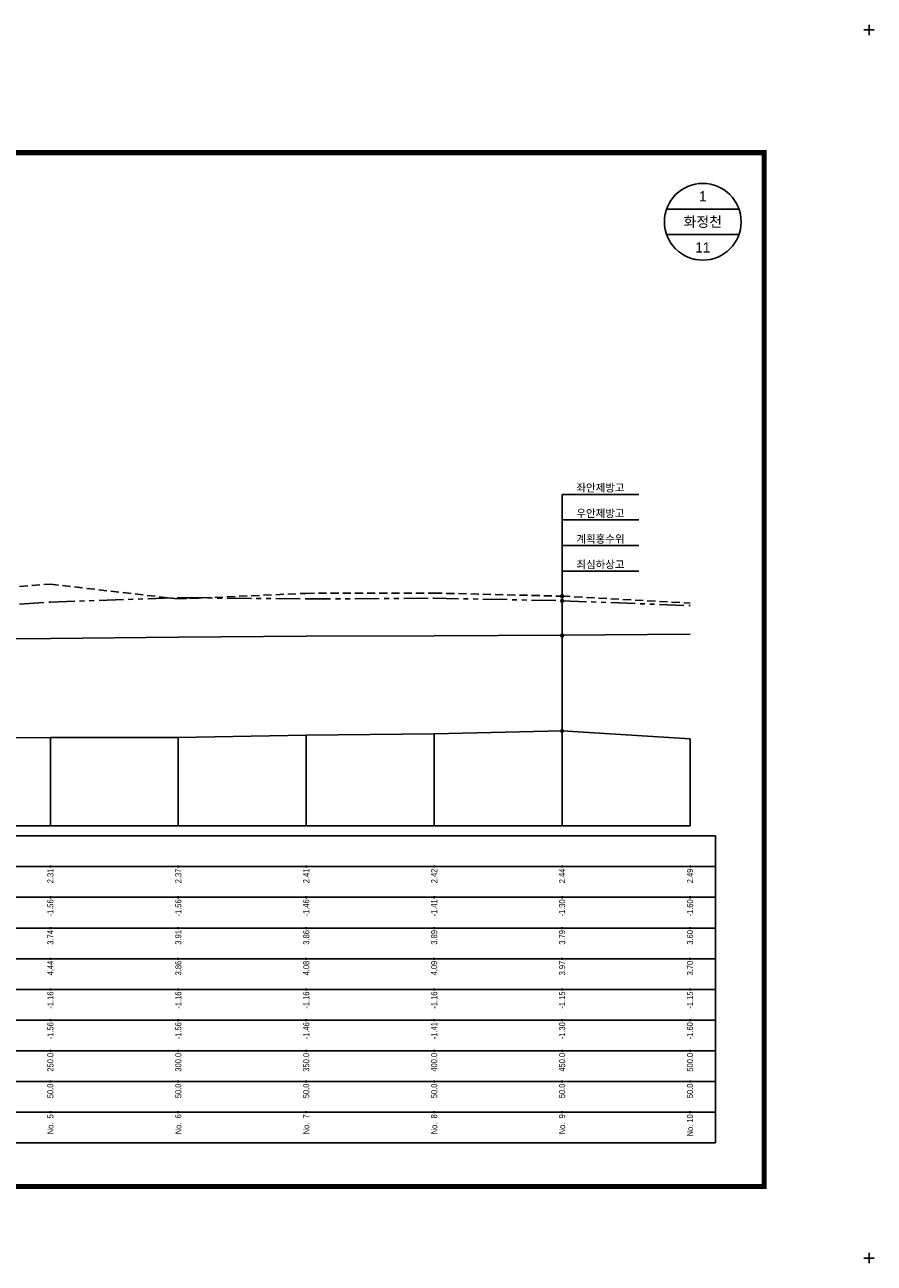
# Model space of a CAD drawing. Header units: metres. Extents: x -2 to 1691, y -14 to 5352.
# Tile 2 of 23: x 330 to 662, y -14 to 470. Entities that reach past the tile are written whole.
import ezdxf
from ezdxf.enums import TextEntityAlignment as Align

# ---------------------------------------------------------------- set-up
doc = ezdxf.new("R2010")
doc.units = ezdxf.units.M
doc.header["$LTSCALE"] = 5
for name, pattern in [('CENTER', [50.8, 31.75, -6.35, 6.35, -6.35]), ('DASHED', [19.05, 12.7, -6.35]), ('PHANTOMX2', [127, 63.5, -12.7, 12.7, -12.7, 12.7, -12.7])]:
    doc.linetypes.add(name, pattern=pattern)
for name, color, linetype in [('BOX', 6, 'CONTINUOUS'), ('DT1', 3, 'CONTINUOUS'), ('DT2', 6, 'CONTINUOUS'), ('LT1', 4, 'CONTINUOUS'), ('ST1', 7, 'CONTINUOUS'), ('계획홍수위', 6, 'CONTINUOUS'), ('우안제방고', 3, 'CONTINUOUS'), ('좌안제방고', 2, 'CONTINUOUS')]:
    doc.layers.add(name, color=color, linetype=linetype)
doc.styles.get("Standard").update_dxf_attribs({"font": 'Gulim.ttf', "width": 0.8})

msp = doc.modelspace()

# ---------------------------------------------------------------- hatches: boundary and pattern name
at = {"layer": 'LT1', "linetype": 'Continuous'}
h = msp.add_hatch(color=2, dxfattribs=at)
edge = h.paths.add_edge_path()
edge.add_arc((540, 246.7), 0.549, 0, 360)
h = msp.add_hatch(color=2, dxfattribs=at)
edge = h.paths.add_edge_path()
edge.add_arc((540, 244.9), 0.549, 0, 360)
h = msp.add_hatch(color=2, dxfattribs=at)
edge = h.paths.add_edge_path()
edge.add_arc((540, 231.35), 0.549, 0, 360)
h = msp.add_hatch(color=2, dxfattribs=at)
edge = h.paths.add_edge_path()
edge.add_arc((540, 194), 0.549, 0, 360)

# ---------------------------------------------------------------- linework, layer by layer
at = {"layer": 'BOX', "color": 6, "linetype": 'Continuous', "const_width": 2}
msp.add_lwpolyline([(41, 16), (619, 16), (619, 420), (41, 420)], close=True, dxfattribs=at)
at = {"layer": 'LT1', "linetype": 'Continuous'}
for p, q in [((540, 157), (540, 194)), ((340, 157), (340, 191.4)), ((390, 157), (390, 191.4)), ((440, 157), (440, 192.4)), ((490, 157), (490, 192.9)), ((590, 157), (590, 191)), ((90, 157), (590, 157)), ((340, 140.6), (340, 141.4)), ((390, 140.6), (390, 141.4)), ((440, 140.6), (440, 141.4)), ((490, 140.6), (490, 141.4)), ((540, 140.6), (540, 141.4)), ((590, 140.6), (590, 141.4)), ((340, 128.6), (340, 129.4)), ((390, 128.6), (390, 129.4)), ((440, 128.6), (440, 129.4)), ((490, 128.6), (490, 129.4)), ((540, 128.6), (540, 129.4)), ((590, 128.6), (590, 129.4)), ((340, 116.6), (340, 117.4)), ((390, 116.6), (390, 117.4)), ((440, 116.6), (440, 117.4)), ((490, 116.6), (490, 117.4)), ((540, 116.6), (540, 117.4)), ((590, 116.6), (590, 117.4)), ((340, 104.6), (340, 105.4)), ((390, 104.6), (390, 105.4)), ((440, 104.6), (440, 105.4)), ((490, 104.6), (490, 105.4)), ((540, 104.6), (540, 105.4)), ((590, 104.6), (590, 105.4)), ((340, 92.6), (340, 93.4)), ((390, 92.6), (390, 93.4)), ((440, 92.6), (440, 93.4)), ((490, 92.6), (490, 93.4)), ((540, 92.6), (540, 93.4)), ((590, 92.6), (590, 93.4)), ((340, 80.6), (340, 81.4)), ((390, 80.6), (390, 81.4)), ((440, 80.6), (440, 81.4)), ((490, 80.6), (490, 81.4)), ((540, 80.6), (540, 81.4)), ((590, 80.6), (590, 81.4)), ((340, 68.6), (340, 69.4)), ((390, 68.6), (390, 69.4)), ((440, 68.6), (440, 69.4)), ((490, 68.6), (490, 69.4)), ((540, 68.6), (540, 69.4)), ((590, 68.6), (590, 69.4)), ((340, 56.6), (340, 57.4)), ((390, 56.6), (390, 57.4)), ((440, 56.6), (440, 57.4)), ((490, 56.6), (490, 57.4)), ((540, 56.6), (540, 57.4)), ((590, 56.6), (590, 57.4)), ((340, 44.6), (340, 45.4)), ((390, 44.6), (390, 45.4)), ((440, 44.6), (440, 45.4)), ((490, 44.6), (490, 45.4)), ((540, 44.6), (540, 45.4)), ((590, 44.6), (590, 45.4))]:
    msp.add_line(p, q, dxfattribs=at)
at = {"layer": 'LT1', "color": 2, "linetype": 'Continuous'}
for points in [[(540, 286.47), (570, 286.47)], [(540, 286.47), (540, 194)], [(540, 276.47), (570, 276.47)], [(540, 266.47), (570, 266.47)], [(540, 256.47), (570, 256.47)]]:
    msp.add_lwpolyline(points, dxfattribs=at)
at = {"layer": 'LT1', "linetype": 'Continuous'}
msp.add_lwpolyline([(90, 187.2), (140, 189.2), (190, 190), (240, 190.3), (270, 191.3), (290, 191.3), (340, 191.4), (390, 191.4), (440, 192.4), (440, 192.4), (490, 192.9), (540, 194), (590, 191)], dxfattribs=at)
at = {"layer": 'LT1', "color": 2, "linetype": 'Continuous'}
for centre in [(540, 246.7), (540, 244.9), (540, 231.35), (540, 194)]:
    msp.add_circle(centre, 0.549, dxfattribs=at)
at = {"layer": 'ST1', "linetype": 'Continuous'}
for p, q in [((660, 466), (660, 470)), ((658, 468), (662, 468)), ((609.14, 398), (580.86, 398)), ((609.14, 388), (580.86, 388)), ((70, 153), (600, 153)), ((600, 33), (600, 153)), ((70, 141), (600, 141)), ((75, 129), (600, 129)), ((70, 117), (600, 117)), ((75, 105), (600, 105)), ((70, 93), (600, 93)), ((70, 81), (600, 81)), ((70, 69), (600, 69)), ((70, 57), (600, 57)), ((70, 45), (600, 45)), ((70, 33), (600, 33)), ((658, -12), (662, -12)), ((660, -14), (660, -10))]:
    msp.add_line(p, q, dxfattribs=at)
msp.add_circle((595, 393), 15, dxfattribs=at)
at = {"layer": '계획홍수위', "linetype": 'CENTER'}
msp.add_lwpolyline([(590, 231.9), (540, 231.4), (490, 231.2), (440, 231.1), (390, 230.7), (340, 230.1), (290, 229.8), (270, 229.8), (240, 228.8), (190, 228.2), (140, 227.6), (90, 227.5)], dxfattribs=at)
at = {"layer": '우안제방고', "linetype": 'PHANTOMX2', "ltscale": 0.03}
msp.add_lwpolyline([(90, 240.7), (140, 245.1), (190, 245.5), (240, 244.1), (270, 244.1), (290, 240.8), (340, 244.4), (390, 246.1), (440, 245.6), (440, 245.6), (490, 245.9), (540, 244.9), (590, 243)], dxfattribs=at)
at = {"layer": '좌안제방고', "linetype": 'DASHED', "ltscale": 0.05}
msp.add_lwpolyline([(90, 245.3), (140, 246.3), (190, 246.9), (240, 245.3), (270, 243.6), (290, 247.8), (340, 251.4), (390, 245.6), (440, 247.8), (440, 247.8), (490, 247.9), (540, 246.7), (590, 244)], dxfattribs=at)

# ---------------------------------------------------------------- texts
at = {"layer": 'DT1', "linetype": 'Continuous'}
for s, p in [('좌안제방고', (555, 289.05)), ('우안제방고', (555, 279.05)), ('계획홍수위', (555, 269.05)), ('최심하상고', (555, 259.05))]:
    msp.add_text(s, height=3, dxfattribs=at).set_placement(p, align=Align.MIDDLE_CENTER)
at = {"layer": 'DT1', "linetype": 'PHANTOMX2', "width": 0.8}
for s, p in [('2.31', (340, 140.2)), ('2.37', (390, 140.2)), ('2.41', (440, 140.2)), ('2.42', (490, 140.2)), ('2.44', (540, 140.2)), ('2.49', (590, 140.2)), ('  3.74', (340, 116.2)), ('  3.91', (390, 116.2)), ('  3.86', (440, 116.2)), ('  3.89', (490, 116.2)), ('  3.79', (540, 116.2)), ('  3.60', (590, 116.2))]:
    msp.add_text(s, height=2.4, rotation=90, dxfattribs=at).set_placement(p, align=Align.MIDDLE_RIGHT)
at = {"layer": 'DT1', "linetype": 'Continuous', "width": 0.8}
for s, p in [(' -1.56', (340, 128.2)), (' -1.56', (390, 128.2)), (' -1.46', (440, 128.2)), (' -1.41', (490, 128.2)), (' -1.30', (540, 128.2)), (' -1.60', (590, 128.2)), (' -1.56', (340, 80.2)), (' -1.56', (390, 80.2)), (' -1.46', (440, 80.2)), (' -1.41', (490, 80.2)), (' -1.30', (540, 80.2)), (' -1.60', (590, 80.2)), ('   250.0', (340, 68.2)), ('   300.0', (390, 68.2)), ('   350.0', (440, 68.2)), ('   400.0', (490, 68.2)), ('   450.0', (540, 68.2)), ('   500.0', (590, 68.2)), ('  50.0', (340, 56.2)), ('  50.0', (390, 56.2)), ('  50.0', (440, 56.2)), ('50.0', (490, 56.2)), ('  50.0', (540, 56.2)), ('  50.0', (590, 56.2)), ('No.  5', (340, 44.2)), ('No.  6', (390, 44.2)), ('No.  7', (440, 44.2)), ('No.  8', (490, 44.2)), ('No.  9', (540, 44.2)), ('No. 10', (590, 44.2))]:
    msp.add_text(s, height=2.4, rotation=90, dxfattribs=at).set_placement(p, align=Align.MIDDLE_RIGHT)
at = {"layer": 'DT1', "linetype": 'CENTER', "width": 0.8}
for s, p in [('  4.44', (340, 104.2)), ('  3.86', (390, 104.2)), ('  4.08', (440, 104.2)), ('  4.09', (490, 104.2)), ('  3.97', (540, 104.2)), ('  3.70', (590, 104.2))]:
    msp.add_text(s, height=2.4, rotation=90, dxfattribs=at).set_placement(p, align=Align.MIDDLE_RIGHT)
at = {"layer": 'DT1', "linetype": 'DASHED', "width": 0.8}
for s, p in [(' -1.16', (340, 92.2)), (' -1.16', (390, 92.2)), (' -1.16', (440, 92.2)), (' -1.16', (490, 92.2)), (' -1.15', (540, 92.2)), (' -1.15', (590, 92.2))]:
    msp.add_text(s, height=2.4, rotation=90, dxfattribs=at).set_placement(p, align=Align.MIDDLE_RIGHT)
at = {"layer": 'DT2', "linetype": 'Continuous'}
for s, p in [('1', (595, 403)), ('화정천', (595, 393)), ('11', (595, 383))]:
    msp.add_text(s, height=4, dxfattribs=at).set_placement(p, align=Align.MIDDLE_CENTER)

doc.saveas('drawing.dxf')
